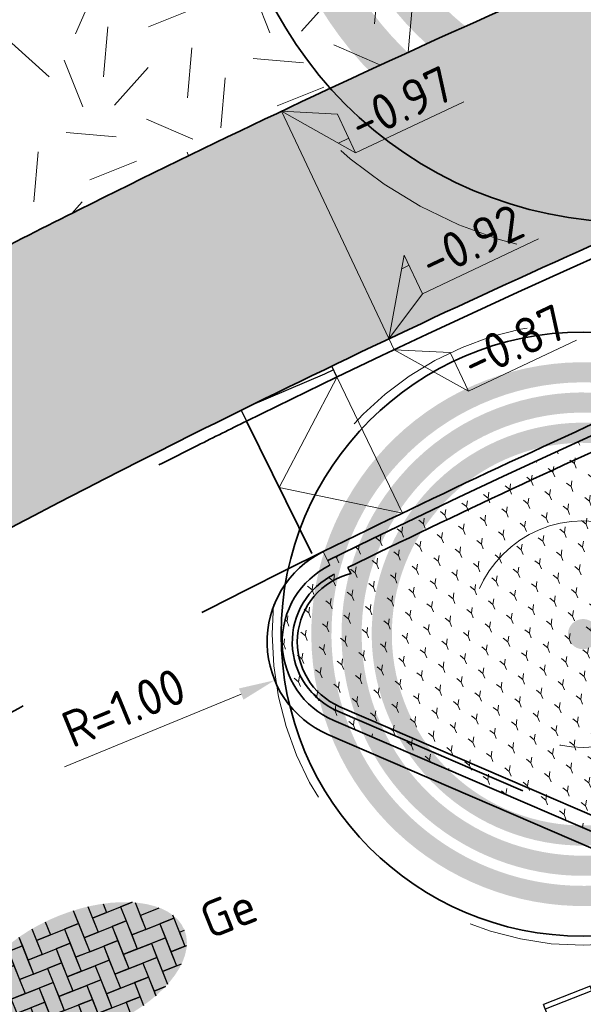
# Model space of a CAD drawing. Header units: metres. Extents: x 126075 to 126745, y 502461 to 502767.
# Tile 21 of 94: x 126562.99 to 126568.59, y 502513.41 to 502523.19. Entities that reach past the tile are written whole.
import ezdxf
from ezdxf.enums import TextEntityAlignment as Align

# ---------------------------------------------------------------- set-up
doc = ezdxf.new("R2010")
doc.units = ezdxf.units.M
doc.header["$PDSIZE"] = 1
for name, pattern in [('NLCS-HIDDEN', [4, 2, -2]), ('VH-OPSLUITBAND-SO', [10, 4, -2, 2, -2]), ('VH-OPSLUITBAND_VARIANT01-SO', [14, 8, -2, 2, -2]), ('VH-RIJWIELPADBAND-SO', [20, 8, -2, 2, -2, 0, -2, 2, -2]), ('ZZ-HIDDEN-SO', [4, 2, -2])]:
    doc.linetypes.add(name, pattern=pattern)
doc.layers.get('0').update_dxf_attribs({"linetype": 'CONTINUOUS'})
doc.layers.get('DEFPOINTS').update_dxf_attribs({"linetype": 'CONTINUOUS'})
doc.layers.add('N-GV-GR-BOOM-BESCHERMDEWORTELRUIMTE-GN', color=7, linetype='NLCS-HIDDEN', lineweight=0, plot=False)
doc.layers.add('N-GV-GR-BOOM_SOORT-V', color=7, linetype='CONTINUOUS', lineweight=18, true_color=0x025a01)
for name, color, linetype, lineweight in [('N-WE-GR-BEPLANTING-A-200', 92, 'CONTINUOUS', 18), ('N-WE-GR-BOOM-S', 90, 'CONTINUOUS', 25), ('N-WE-GR-GRAS-A-200', 62, 'CONTINUOUS', 18), ('N-WE-VH-CONSTRUCTIELIJN-G', 7, 'CONTINUOUS', 18), ('N-WE-VH-GESLOTENVERHARDING_ASFALT_ROOD-G', 10, 'CONTINUOUS', 35), ('N-WE-VH-GESLOTENVERHARDING_ASFALT_ROOD-V', 13, 'CONTINUOUS', 18), ('N-WE-VH-KANTOPSLUITING_BETONRUG-G', 7, 'ZZ-HIDDEN-SO', 35), ('N-WE-VH-KANTOPSLUITING_ELEMENT_INRIT_130 150-S', 40, 'CONTINUOUS', 25), ('N-WE-VH-KANTOPSLUITING_OPSLUITBAND_100X200-G', 150, 'VH-OPSLUITBAND-SO', 35), ('N-WE-VH-KANTOPSLUITING_OPSLUITBAND_120X250-G', 150, 'VH-OPSLUITBAND-SO', 35), ('N-WE-VH-KANTOPSLUITING_OPSLUITBAND_150X250-G', 150, 'VH-OPSLUITBAND_VARIANT01-SO', 35), ('N-WE-VH-KANTOPSLUITING_RIJWIELPADBAND_40 120_250-G', 10, 'VH-RIJWIELPADBAND-SO', 35), ('N-WE-VH-KANTOPSLUITING_RIJWIELPADBAND_40 120_250_EINDVERLOOPBAND-S', 10, 'CONTINUOUS', 25), ('N-WE-VH-KANTOPSLUITING_VOORKANTBAND-G', 50, 'CONTINUOUS', 35), ('N-WE-VH-KANTOPSLUITING_WORTELSCHERM-G', 90, 'BV-BEVER-SO', 35), ('N-WE-VH-KANTVERHARDING_TEGEL-G', 60, 'CONTINUOUS', 18), ('N-WE-VH-MATERIAALGRENS-G', 7, 'ZZ-HIDDEN-SO', 35), ('N-WE-VH-OPENVERHARDING_TEGEL_150X300_DIK-S-200', 252, 'CONTINUOUS', 25), ('N-XX-GR-BOOM-T25', 7, 'CONTINUOUS', 25), ('X-XX-AL-AANPIJLING-G', 7, 'CONTINUOUS', 18), ('X-XX-AL-HOOGTELABEL-S-200', 7, 'CONTINUOUS', 18), ('X-XX-AL-M', 7, 'CONTINUOUS', 18)]:
    doc.layers.add(name, color=color, linetype=linetype, lineweight=lineweight)
doc.styles.add('NLCS-ISO', font='NLCS-ISO.ttf')
doc.styles.add('NLCS-ISO-M200-T18', font='NLCS-ISO.ttf', dxfattribs={"height": 0.36})
doc.styles.add('NLCS-ISO-M200-T25', font='NLCS-ISO.ttf', dxfattribs={"height": 0.5})
doc.linetypes.add('BV-BEVER-SO', pattern='A,0.5,[17,NLCS.SHX,S=1,R=0,X=0,Y=0],-1,[17,NLCS.SHX,S=1,R=0,X=0,Y=0],-1,0.5', length=3)
doc.dimstyles.new('NLCS-M200-T18-PIJL_L2_H1', dxfattribs={"dimscale": 0.2, "dimtxt": 2.5, "dimasz": 1.8, "dimexe": 2, "dimexo": 2, "dimgap": 0.7, "dimtad": 1, "dimzin": 0, "dimdsep": 46, "dimtxsty": 'NLCS-ISO-M200-T18', "dimcen": 0, "dimdle": 2, "dimclrd": 256, "dimclre": 256, "dimclrt": 10, "dimadec": 1, "dimazin": 0, "dimtfac": 1, "dimtdec": 3, "dimtofl": 0, "dimtmove": 0, "dimatfit": 3, "dimfxl": 2, "dimfxlon": 1, "dimtfillclr": 256, "dimtolj": 1, "dimtzin": 0, "dimlwd": -1, "dimlwe": -1, "dimarcsym": 0})
pattern_1 = [(0, (0, 0), (0, 6.985), [5.08, -1.905]), (90, (0, 0), (-6.985, 4.277078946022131e-16), [5.08, -1.905])]

# ---------------------------------------------------------------- blocks, each defined once
blk = doc.blocks.new('SVH-INRITELEMENT_130 150_180X750X500_MIDDEN')
for p, q in [((0, 0), (0, 0.75)), ((0.5, 0.75), (0, 0.75)), ((0.5, 0.7000000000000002), (0, 0.7000000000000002)), ((0.5, 0), (0.5, 0.75)), ((0.5, 0), (0, 0))]:
    blk.add_line(p, q)
blk = doc.blocks.new('SVH-TEGEL_150X300_DIK_ELLEBOOG-SO')
h = blk.add_hatch(color=254)
h.dxf.hatch_style = 1
edge = h.paths.add_edge_path()
edge.add_ellipse((0, 1.332267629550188e-15), major_axis=(-5.525, 0), ratio=0.5384615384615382, start_angle=0, end_angle=359.9999999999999)
for p, q in [((-0.7500000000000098, 2.947462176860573), (-0.7500000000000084, 2.250000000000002)), ((-0.7500000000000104, 2.947462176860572), (-0.7500000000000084, 2.250000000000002)), ((0.7499999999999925, 2.947462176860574), (0.7499999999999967, 1.500000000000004)), ((0.7499999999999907, 2.947462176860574), (0.7499999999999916, 2.250000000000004)), ((-2.25000000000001, 2.717130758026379), (-2.250000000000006, 1.499999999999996)), ((-2.250000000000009, 2.717130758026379), (-2.250000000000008, 2.249999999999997)), ((-1.50000000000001, 2.863260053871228), (-1.500000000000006, 1.499999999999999)), ((-1.50000000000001, 2.863260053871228), (-1.500000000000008, 2.249999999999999)), ((1.499999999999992, 2.863260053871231), (1.499999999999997, 1.500000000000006)), ((1.499999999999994, 2.863260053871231), (1.499999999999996, 2.250000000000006)), ((2.249999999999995, 2.717130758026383), (2.249999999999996, 2.250000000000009)), ((2.249999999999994, 2.717130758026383), (2.249999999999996, 2.250000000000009)), ((-3.61457685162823, 2.249999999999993), (-3.000000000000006, 2.249999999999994)), ((-3.614576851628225, 2.249999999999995), (-2.250000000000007, 2.249999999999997)), ((-2.250000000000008, 2.249999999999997), (-3.000000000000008, 2.249999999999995)), ((-3.000000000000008, 2.249999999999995), (-3.000000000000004, 0.7499999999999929)), ((-3.000000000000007, 2.249999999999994), (-3.000000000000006, 1.499999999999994)), ((-2.250000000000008, 2.249999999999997), (-2.250000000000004, 0.7499999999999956)), ((-1.500000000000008, 2.249999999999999), (-1.500000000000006, 1.499999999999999)), ((-1.500000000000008, 2.249999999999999), (-5.773159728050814e-15, 2.250000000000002)), ((-0.7500000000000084, 2.250000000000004), (-1.500000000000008, 2.250000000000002)), ((-0.7500000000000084, 2.250000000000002), (0.7499999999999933, 2.250000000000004)), ((0.7499999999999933, 2.250000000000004), (-6.661338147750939e-15, 2.250000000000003)), ((-6.661338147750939e-15, 2.250000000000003), (-2.220446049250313e-15, 0.7500000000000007)), ((-7.105427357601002e-15, 2.250000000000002), (-6.217248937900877e-15, 1.500000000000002)), ((0.7499999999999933, 2.250000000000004), (0.7499999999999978, 0.7500000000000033)), ((1.499999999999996, 2.250000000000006), (1.499999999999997, 1.500000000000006)), ((1.499999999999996, 2.250000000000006), (2.999999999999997, 2.250000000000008)), ((2.249999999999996, 2.25000000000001), (1.499999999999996, 2.250000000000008)), ((2.249999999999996, 2.250000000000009), (3.614576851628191, 2.250000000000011)), ((2.999999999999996, 2.250000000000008), (2.999999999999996, 1.500000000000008)), ((3.614576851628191, 2.250000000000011), (2.999999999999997, 2.250000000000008)), ((2.999999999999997, 2.250000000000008), (3.000000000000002, 0.7500000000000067)), ((3.749999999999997, 2.184795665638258), (3.750000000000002, 0.7500000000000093)), ((-4.771312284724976, 1.499999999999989), (-3.750000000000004, 1.499999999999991)), ((-4.500000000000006, 1.499999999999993), (-4.771312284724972, 1.499999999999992)), ((-4.500000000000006, 1.72607161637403), (-4.500000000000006, 1.499999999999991)), ((-4.500000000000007, 1.72607161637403), (-4.500000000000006, 1.499999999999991)), ((-4.500000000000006, 1.499999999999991), (-3.000000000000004, 1.499999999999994)), ((-3.000000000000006, 1.499999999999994), (-3.750000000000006, 1.499999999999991)), ((-3.750000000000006, 1.499999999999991), (-3.750000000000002, -1.043609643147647e-14)), ((-3.750000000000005, 1.499999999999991), (-3.750000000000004, 0.7499999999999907)), ((-3.000000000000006, 1.499999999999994), (-3.000000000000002, -7.771561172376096e-15)), ((-2.250000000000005, 1.499999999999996), (-2.250000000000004, 0.7499999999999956)), ((-2.250000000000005, 1.499999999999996), (-0.7500000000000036, 1.499999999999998)), ((-1.500000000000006, 1.500000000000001), (-2.250000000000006, 1.499999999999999)), ((-1.500000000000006, 1.499999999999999), (-4.440892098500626e-15, 1.500000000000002)), ((-4.440892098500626e-15, 1.500000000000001), (-0.7500000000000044, 1.499999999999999)), ((-0.7500000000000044, 1.499999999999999), (-0.75, -2.664535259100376e-15)), ((-0.7500000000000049, 1.499999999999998), (-0.750000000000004, 0.7499999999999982)), ((-4.440892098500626e-15, 1.500000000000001), (0, 0)), ((0.7499999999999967, 1.500000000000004), (0.7499999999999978, 0.7500000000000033)), ((0.7499999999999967, 1.500000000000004), (2.249999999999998, 1.500000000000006)), ((1.499999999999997, 1.500000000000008), (0.7499999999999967, 1.500000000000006)), ((1.499999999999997, 1.500000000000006), (2.999999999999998, 1.500000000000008)), ((2.249999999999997, 1.500000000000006), (2.249999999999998, 0.7500000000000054)), ((2.999999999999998, 1.500000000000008), (2.249999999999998, 1.500000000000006)), ((2.249999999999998, 1.500000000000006), (2.250000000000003, 3.996802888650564e-15)), ((2.999999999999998, 1.500000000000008), (3.000000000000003, 6.661338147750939e-15)), ((3.75, 1.500000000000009), (3.750000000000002, 0.7500000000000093)), ((3.75, 1.500000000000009), (4.771312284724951, 1.500000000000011)), ((-5.346547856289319, 0.749999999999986), (-4.500000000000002, 0.7499999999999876)), ((-5.250000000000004, 0.7499999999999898), (-5.346547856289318, 0.7499999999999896)), ((-5.250000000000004, 0.9268931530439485), (-5.250000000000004, 0.749999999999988)), ((-5.250000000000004, 0.9268931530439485), (-5.250000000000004, 0.749999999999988)), ((-5.250000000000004, 0.749999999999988), (-3.750000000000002, 0.7499999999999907)), ((-3.750000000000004, 0.7499999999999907), (-4.500000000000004, 0.749999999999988)), ((-4.500000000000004, 0.749999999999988), (-4.5, -0.7500000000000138)), ((-4.500000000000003, 0.7499999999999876), (-4.500000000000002, -1.243449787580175e-14)), ((-3.750000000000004, 0.7499999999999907), (-3.75, -0.7500000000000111)), ((-2.250000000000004, 0.7499999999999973), (-3.000000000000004, 0.7499999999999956)), ((-3.000000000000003, 0.7499999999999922), (-3.000000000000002, -7.771561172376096e-15)), ((-3.000000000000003, 0.7499999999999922), (-1.500000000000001, 0.7499999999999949)), ((-2.250000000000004, 0.7499999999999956), (-0.7500000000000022, 0.7499999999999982)), ((-0.7500000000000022, 0.749999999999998), (-1.500000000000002, 0.7499999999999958)), ((-1.500000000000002, 0.7499999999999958), (-1.499999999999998, -0.750000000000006)), ((-1.500000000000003, 0.7499999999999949), (-1.500000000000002, -5.10702591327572e-15)), ((-0.7500000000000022, 0.749999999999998), (-0.7499999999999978, -0.7500000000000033)), ((-1.056726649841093e-15, 0.7500000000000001), (1.5, 0.7500000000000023)), ((-1.056726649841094e-15, 0.7500000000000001), (-2.407441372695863e-31, -3.392009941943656e-46)), ((0.7499999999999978, 0.7500000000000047), (-2.220446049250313e-15, 0.7500000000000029)), ((0.7499999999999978, 0.7500000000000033), (2.25, 0.7500000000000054)), ((1.499999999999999, 0.7500000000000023), (1.5, 2.111433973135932e-15)), ((2.25, 0.750000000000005), (1.5, 0.7500000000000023)), ((1.5, 0.7500000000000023), (1.500000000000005, -0.7499999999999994)), ((2.25, 0.750000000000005), (2.250000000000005, -0.7499999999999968)), ((3.000000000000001, 0.7500000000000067), (3.000000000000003, 6.661338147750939e-15)), ((3.000000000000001, 0.7500000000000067), (4.500000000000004, 0.7500000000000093)), ((3.750000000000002, 0.7500000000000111), (3.000000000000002, 0.7500000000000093)), ((3.750000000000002, 0.7500000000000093), (5.250000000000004, 0.750000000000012)), ((4.500000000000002, 0.7500000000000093), (4.500000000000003, 9.325873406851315e-15)), ((5.250000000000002, 0.750000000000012), (4.500000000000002, 0.7500000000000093)), ((4.500000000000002, 0.7500000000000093), (4.500000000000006, -0.7499999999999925)), ((5.250000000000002, 0.9268931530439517), (5.250000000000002, 0.750000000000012)), ((5.250000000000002, 0.750000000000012), (5.250000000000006, -0.7499999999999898)), ((0, 1.332267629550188e-15), (-0.75, -4.440892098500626e-16)), ((0, 0), (1.500000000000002, 2.113453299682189e-15)), ((1.500000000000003, 1.665334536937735e-15), (0.7500000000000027, -9.992007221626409e-16)), ((1.500000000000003, 1.665334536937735e-15), (1.500000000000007, -1.5)), ((2.250000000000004, 3.219646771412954e-15), (2.250000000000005, -0.7499999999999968)), ((2.250000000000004, 3.219646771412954e-15), (3.750000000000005, 5.88418203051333e-15)), ((3.000000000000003, 8.43769498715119e-15), (2.250000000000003, 6.661338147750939e-15)), ((3.000000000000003, 6.661338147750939e-15), (4.500000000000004, 9.325873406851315e-15)), ((3.750000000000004, 5.88418203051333e-15), (3.750000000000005, -0.7499999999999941)), ((4.500000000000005, 8.548717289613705e-15), (3.750000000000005, 5.88418203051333e-15)), ((3.750000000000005, 5.88418203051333e-15), (3.75000000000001, -1.499999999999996)), ((4.500000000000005, 8.548717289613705e-15), (4.50000000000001, -1.499999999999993)), ((5.250000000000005, 1.021405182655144e-14), (5.250000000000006, -0.7499999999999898)), ((5.250000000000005, 1.021405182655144e-14), (5.525, 1.07025499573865e-14)), ((-5.525, -1.425526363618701e-14), (-5.25, -1.376676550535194e-14)), ((-5.525, -1.425526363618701e-14), (-4.5, -1.243449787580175e-14)), ((-4.500000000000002, -1.243449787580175e-14), (-5.250000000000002, -1.509903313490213e-14)), ((-5.250000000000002, -1.509903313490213e-14), (-5.249999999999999, -0.9268931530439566)), ((-5.250000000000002, -1.376676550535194e-14), (-5.250000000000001, -0.7500000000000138)), ((-4.500000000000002, -1.243449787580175e-14), (-4.499999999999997, -1.500000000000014)), ((-3.000000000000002, -5.995204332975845e-15), (-3.750000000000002, -7.771561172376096e-15)), ((-3.750000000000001, -1.110223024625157e-14), (-3.75, -0.7500000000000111)), ((-3.750000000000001, -1.110223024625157e-14), (-2.249999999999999, -8.43769498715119e-15)), ((-3.000000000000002, -7.771561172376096e-15), (-1.5, -5.10702591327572e-15)), ((-1.5, -5.329070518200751e-15), (-2.25, -7.549516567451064e-15)), ((-2.25, -7.549516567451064e-15), (-2.249999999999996, -1.500000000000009)), ((-2.25, -8.43769498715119e-15), (-2.25, -0.7500000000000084)), ((-1.5, -5.329070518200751e-15), (-1.499999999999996, -1.500000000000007)), ((-0.7499999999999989, -3.219646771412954e-15), (-0.7499999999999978, -0.7500000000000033)), ((-0.7499999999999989, -3.219646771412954e-15), (0.7500000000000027, -9.992007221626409e-16)), ((0.7500000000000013, -9.992007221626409e-16), (0.7500000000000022, -0.7500000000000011)), ((0.7500000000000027, -9.992007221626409e-16), (0.7500000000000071, -1.500000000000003)), ((-5.250000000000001, -0.7500000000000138), (-5.346547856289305, -0.7500000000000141)), ((-5.346547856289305, -0.750000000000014), (-5.249999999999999, -0.7500000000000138)), ((-5.250000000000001, -0.7500000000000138), (-5.250000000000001, -0.9268931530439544)), ((-3.75, -0.7500000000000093), (-4.5, -0.7500000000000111)), ((-4.499999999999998, -0.7500000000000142), (-4.499999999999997, -1.500000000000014)), ((-4.499999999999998, -0.7500000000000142), (-2.999999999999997, -0.7500000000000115)), ((-3.75, -0.7500000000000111), (-2.249999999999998, -0.7500000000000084)), ((-2.249999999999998, -0.7500000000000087), (-2.999999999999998, -0.7500000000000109)), ((-2.999999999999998, -0.7500000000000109), (-2.999999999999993, -2.250000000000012)), ((-2.999999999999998, -0.7500000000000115), (-2.999999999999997, -1.500000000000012)), ((-2.249999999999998, -0.7500000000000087), (-2.249999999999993, -2.25000000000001)), ((-0.7499999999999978, -0.750000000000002), (-1.499999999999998, -0.7500000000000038)), ((-1.499999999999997, -0.7500000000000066), (-1.499999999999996, -1.500000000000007)), ((-1.499999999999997, -0.7500000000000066), (4.884981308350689e-15, -0.7500000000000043)), ((-0.7499999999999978, -0.7500000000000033), (0.750000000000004, -0.7500000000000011)), ((3.552713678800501e-15, -0.7500000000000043), (4.440892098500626e-15, -1.500000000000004)), ((0.7500000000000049, -0.7500000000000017), (4.884981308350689e-15, -0.7500000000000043)), ((4.884981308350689e-15, -0.7500000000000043), (9.325873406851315e-15, -2.250000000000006)), ((0.7500000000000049, -0.7500000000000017), (0.7500000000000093, -2.250000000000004)), ((1.500000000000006, -0.7500000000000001), (1.500000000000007, -1.5)), ((1.500000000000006, -0.7500000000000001), (3.000000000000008, -0.7499999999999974)), ((2.250000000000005, -0.749999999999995), (1.500000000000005, -0.7499999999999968)), ((2.250000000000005, -0.7499999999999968), (3.750000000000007, -0.7499999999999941)), ((3.000000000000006, -0.7499999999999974), (3.000000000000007, -1.499999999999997)), ((3.750000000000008, -0.7499999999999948), (3.000000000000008, -0.7499999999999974)), ((3.000000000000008, -0.7499999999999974), (3.000000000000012, -2.249999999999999)), ((3.750000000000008, -0.7499999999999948), (3.750000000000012, -2.184795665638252)), ((4.500000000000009, -0.7499999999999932), (4.50000000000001, -1.499999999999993)), ((4.500000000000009, -0.7499999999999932), (5.346547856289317, -0.7499999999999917)), ((5.250000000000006, -0.749999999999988), (4.500000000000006, -0.7499999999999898)), ((5.250000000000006, -0.7499999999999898), (5.346547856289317, -0.7499999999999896)), ((-4.499999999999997, -1.500000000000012), (-4.771312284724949, -1.500000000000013)), ((-4.771312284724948, -1.500000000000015), (-3.749999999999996, -1.500000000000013)), ((-4.499999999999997, -1.500000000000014), (-2.999999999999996, -1.500000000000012)), ((-2.999999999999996, -1.500000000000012), (-3.749999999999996, -1.500000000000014)), ((-3.749999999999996, -1.500000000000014), (-3.749999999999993, -2.18479566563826)), ((-3.749999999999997, -1.500000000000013), (-3.749999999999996, -2.184795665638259)), ((-2.999999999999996, -1.500000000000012), (-2.999999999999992, -2.498230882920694)), ((-1.499999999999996, -1.500000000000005), (-2.249999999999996, -1.500000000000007)), ((-2.249999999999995, -1.50000000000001), (-2.249999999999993, -2.25000000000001)), ((-2.249999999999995, -1.50000000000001), (-0.7499999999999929, -1.500000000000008)), ((-1.499999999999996, -1.500000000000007), (6.217248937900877e-15, -1.500000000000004)), ((-0.7499999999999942, -1.500000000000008), (-0.7499999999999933, -2.250000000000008)), ((7.105427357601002e-15, -1.500000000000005), (-0.7499999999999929, -1.500000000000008)), ((-0.7499999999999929, -1.500000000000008), (-0.7499999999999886, -2.947462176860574)), ((7.105427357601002e-15, -1.500000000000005), (1.147230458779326e-14, -2.975)), ((1.500000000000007, -1.499999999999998), (0.7500000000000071, -1.5)), ((0.750000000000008, -1.500000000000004), (0.7500000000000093, -2.250000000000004)), ((0.750000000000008, -1.500000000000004), (2.25000000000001, -1.500000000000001)), ((1.500000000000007, -1.5), (3.000000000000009, -1.499999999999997)), ((2.250000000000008, -1.500000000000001), (2.250000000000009, -2.250000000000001)), ((3.000000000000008, -1.499999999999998), (2.250000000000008, -1.500000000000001)), ((2.250000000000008, -1.500000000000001), (2.250000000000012, -2.717130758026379)), ((3.000000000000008, -1.499999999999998), (3.000000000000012, -2.498230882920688)), ((3.750000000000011, -1.499999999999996), (3.750000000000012, -2.184795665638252)), ((3.750000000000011, -1.499999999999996), (4.771312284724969, -1.499999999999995)), ((4.50000000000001, -1.499999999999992), (3.75000000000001, -1.499999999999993)), ((4.50000000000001, -1.499999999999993), (4.771312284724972, -1.499999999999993)), ((-2.249999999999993, -2.250000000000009), (-2.999999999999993, -2.250000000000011)), ((-2.999999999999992, -2.250000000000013), (-2.999999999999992, -2.498230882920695)), ((-2.999999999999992, -2.250000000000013), (-1.499999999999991, -2.250000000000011)), ((-2.249999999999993, -2.25000000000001), (-0.7499999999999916, -2.250000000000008)), ((-1.499999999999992, -2.250000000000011), (-1.499999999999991, -2.863260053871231)), ((0.7500000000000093, -2.250000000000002), (9.325873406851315e-15, -2.250000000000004)), ((1.021405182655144e-14, -2.250000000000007), (1.150191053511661e-14, -2.975)), ((1.021405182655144e-14, -2.250000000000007), (1.500000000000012, -2.250000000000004)), ((0.7500000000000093, -2.250000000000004), (2.250000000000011, -2.250000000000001)), ((1.500000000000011, -2.250000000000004), (1.500000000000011, -2.863260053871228)), ((2.250000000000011, -2.250000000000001), (1.500000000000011, -2.250000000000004)), ((1.500000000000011, -2.250000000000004), (1.500000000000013, -2.863260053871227)), ((2.250000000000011, -2.250000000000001), (2.250000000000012, -2.717130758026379)), ((3.000000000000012, -2.25), (3.000000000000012, -2.498230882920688)), ((3.000000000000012, -2.25), (3.614576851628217, -2.249999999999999)), ((3.614576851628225, -2.249999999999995), (3.000000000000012, -2.249999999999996))]:
    blk.add_line(p, q)
at = {"style": 'NLCS-ISO'}
blk.add_attdef('FORMAAT', text='', height=1.8, dxfattribs=at).set_placement((-6.525, 4.607733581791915e-16), align=Align.MIDDLE_RIGHT)
blk.add_attdef('KLEUR', text='', height=1.8, dxfattribs=at).set_placement((6.525, -7.026411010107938e-16), align=Align.MIDDLE_LEFT)
at = {"style": 'NLCS-ISO', "flags": 1}
blk.add_attdef('FUNCTIE', text='', height=1.8, dxfattribs=at).set_placement((-7.110529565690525e-16, -3.975), align=Align.TOP_CENTER)
blk = doc.blocks.new('N-SGR-BOOM_BOL_2E')
h = blk.add_hatch(color=256)
h.dxf.hatch_style = 1
edge = h.paths.add_edge_path()
edge.add_arc((0, 0), 0.25, 0, 360)
at = {"layer": 'N-GV-GR-BOOM_SOORT-V', "transparency": 33554559}
h = blk.add_hatch(color=256, dxfattribs=at)
h.dxf.hatch_style = 1
h.paths.add_polyline_path([(-3.6, 4.440892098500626e-16, 1), (3.6, 0, 1)])
h.paths.add_polyline_path([(3.2, 0, -1), (-3.2, 4.440892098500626e-16, -1)], flags=16)
h = blk.add_hatch(color=256, dxfattribs=at)
h.dxf.hatch_style = 1
edge = h.paths.add_edge_path()
edge.add_arc((2.220446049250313e-16, -4.440892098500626e-16), 3.009631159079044, 0, 360)
edge = h.paths.add_edge_path(flags=16)
edge.add_arc((4.440892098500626e-16, -6.661338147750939e-16), 2.626330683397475, 0, 360)
at = {"lineweight": 35}
blk.add_circle((0, 0), 4, dxfattribs=at)
at = {"layer": 'N-GV-GR-BOOM-BESCHERMDEWORTELRUIMTE-GN'}
for radius in [4.370193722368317, 1.75]:
    blk.add_circle((-4.020463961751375e-10, 4.218057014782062e-10), radius, dxfattribs=at)
at = {"layer": 'N-XX-GR-BOOM-T25', "style": 'NLCS-ISO-M200-T25'}
blk.add_attdef('SOORT', text='', height=0.5, dxfattribs=at).set_placement((-4.020463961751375e-10, -0.8730997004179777), align=Align.MIDDLE_CENTER)
blk = doc.blocks.new('*D299')
at = {"layer": 'DEFPOINTS', "color": 0, "transparency": 16777216}
for p in [(126566.4465396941, 502517.0133953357), (126565.5217320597, 502516.6329602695)]:
    blk.add_point(p, dxfattribs=at)
at = {"layer": 'X-XX-AL-M', "transparency": 16777216}
blk.add_line((126563.4316668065, 502515.7731770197), (126565.1888013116, 502516.4960036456), dxfattribs=at)
blk.add_solid([(126565.1659752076, 502516.5514921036), (126565.2116274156, 502516.4405151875), (126565.5217320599, 502516.6329602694)], dxfattribs=at)
at = {"layer": 'X-XX-AL-M', "color": 10, "transparency": 16777216, "insert": (126564.0220294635, 502516.3620504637), "char_height": 0.36, "attachment_point": 5, "rotation": 22.36063426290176, "style": 'NLCS-ISO-M200-T18'}
blk.add_mtext('\\A1;R=1.00', dxfattribs=at)
blk = doc.blocks.new('SVH-RIJWIELPAD EINDVERLOOPBAND_40 120X250_MAAIVELD_RECHTS_L1000_HD-MM')
blk.add_line((0, 40), (100, 40))
blk.add_lwpolyline([(0, 0), (1000, 0), (1000, 120), (0, 120)], close=True)
at = {"flags": 128}
blk.add_lwpolyline([(100, 40), (900, 0)], dxfattribs=at)
blk = doc.blocks.new('SZZ-HOOGTELABEL_04-SO')
h = blk.add_hatch()
h.set_pattern_fill('ANGLE', color=256)
h.set_pattern_definition(pattern_1)
h.paths.add_polyline_path([(2.460741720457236, -1.312415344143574), (0, -4.547473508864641e-13), (2.460741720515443, -3.435148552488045)])
for p, q in [((0, -4.547473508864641e-13), (2.460741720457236, -1.312415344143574)), ((2.460741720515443, -3.435148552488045), (0, -4.547473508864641e-13)), ((2.460741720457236, -1.312415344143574), (2.460741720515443, -3.435148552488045)), ((8.399460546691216, -3.435325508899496), (2.460741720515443, -3.435148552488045))]:
    blk.add_line(p, q)
at = {"style": 'NLCS-ISO'}
blk.add_attdef('...', text='', height=1.8, dxfattribs=at).set_placement((5.549947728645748, -2.195441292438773), align=Align.MIDDLE)
blk = doc.blocks.new('SZZ-HOOGTELABEL_02-SO')
h = blk.add_hatch()
h.set_pattern_fill('ANGLE', color=256)
h.set_pattern_definition(pattern_1)
h.paths.add_polyline_path([(2.460741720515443, 3.435148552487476), (-6.661338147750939e-16, -4.440892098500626e-16), (2.460741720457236, 1.312415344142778)])
for p, q in [((2.460741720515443, 3.435148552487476), (0, 0)), ((2.460741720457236, 1.312415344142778), (2.460741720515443, 3.435148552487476)), ((0, 0), (2.460741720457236, 1.312415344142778)), ((8.837532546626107, 1.312415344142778), (2.460741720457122, 1.312415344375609))]:
    blk.add_line(p, q)
at = {"style": 'NLCS-ISO'}
blk.add_attdef('...', text='', height=1.8, dxfattribs=at).set_placement((5.772751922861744, 2.615252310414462), align=Align.MIDDLE)
blk = doc.blocks.new('N-SGR-BOOM_BOL_3E')
h = blk.add_hatch(color=256)
h.dxf.hatch_style = 1
edge = h.paths.add_edge_path()
edge.add_arc((-6.938893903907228e-18, 0), 0.15, 0, 360)
at = {"layer": 'N-GV-GR-BOOM_SOORT-V', "transparency": 33554495}
h = blk.add_hatch(color=256, dxfattribs=at)
h.dxf.hatch_style = 1
h.paths.add_polyline_path([(-2.7, 0, 1), (2.7, 0, 1)])
h.paths.add_polyline_path([(2.5, 0, -1), (-2.5, 0, -1)], flags=16)
h.paths.add_polyline_path([(1.124999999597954, 4.218057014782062e-10, -1), (-1.125000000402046, 4.218057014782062e-10, -1)], flags=0)
h.paths.add_polyline_path([(-1.125000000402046, -1.899999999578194), (1.124999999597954, -1.899999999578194), (1.124999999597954, -1.149999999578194), (-1.125000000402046, -1.149999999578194)], flags=8)
h = blk.add_hatch(color=256, dxfattribs=at)
h.dxf.hatch_style = 1
edge = h.paths.add_edge_path(flags=16)
edge.add_arc((2.220446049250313e-16, -4.440892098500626e-16), 2.2, 0, 360)
edge = h.paths.add_edge_path()
edge.add_arc((-2.220446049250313e-16, 0), 2.4, 0, 360)
h = blk.add_hatch(color=256, dxfattribs=at)
h.dxf.hatch_style = 1
edge = h.paths.add_edge_path()
edge.add_arc((0, 2.220446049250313e-16), 2.1, 0, 360)
edge = h.paths.add_edge_path(flags=16)
edge.add_arc((2.220446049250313e-16, -4.440892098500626e-16), 1.9, 0, 360)
at = {"lineweight": 35}
blk.add_circle((0, 0), 3, dxfattribs=at)
at = {"layer": 'N-GV-GR-BOOM-BESCHERMDEWORTELRUIMTE-GN'}
for centre, radius in [((-4.020463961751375e-10, 4.218048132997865e-10), 3.090193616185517), ((-4.020463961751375e-10, 4.218057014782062e-10), 1.125)]:
    blk.add_circle(centre, radius, dxfattribs=at)
at = {"layer": 'N-XX-GR-BOOM-T25', "style": 'NLCS-ISO-M200-T25'}
blk.add_attdef('SOORT', text='', height=0.5, dxfattribs=at).set_placement((-4.020463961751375e-10, -1.524999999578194), align=Align.MIDDLE_CENTER)

msp = doc.modelspace()

# ---------------------------------------------------------------- hatches: boundary and pattern name
at = {"layer": 'N-WE-GR-BEPLANTING-A-200', "transparency": 33554559}
h = msp.add_hatch(dxfattribs=at)
h.set_pattern_fill('AGR-BEPLANTING_SOORT_01-SO', color=256, scale=0.2, pattern_type=2)
h.set_pattern_definition([(81.70981053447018, (126552.6759408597, 502551.6626076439), (-0.1812608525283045, 0.1431007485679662), [0.05773520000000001, -0.1732052]), (141.7098105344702, (126552.6759408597, 502551.6626076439), (-0.2145593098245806, -0.08542612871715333), [0.05773520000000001, -0.1732052]), (291.7098105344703, (126552.6759408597, 502551.6626076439), (0.1812607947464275, -0.1431008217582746), [0.05, -0.35])])
edge = h.paths.add_edge_path()
edge.add_line((126570.0502346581, 502518.4777373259), (126569.6046130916, 502519.4829216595))
edge.add_arc((126609.4033405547, 502429.7093102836), 98.20000003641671, 113.9088222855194, 116.1988720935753)
edge.add_line((126566.0492003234, 502517.8209356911), (126566.0712747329, 502517.776072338))
edge.add_arc((126566.446539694, 502517.0133953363), 0.8499999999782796, 116.1988720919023, 246.696393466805)
edge.add_line((126566.1102768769, 502516.232737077), (126570.5144431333, 502514.3356747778))
edge.add_line((126570.5144431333, 502514.3356747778), (126570.7357624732, 502513.7794219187))
edge.add_line((126570.7357624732, 502513.7794219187), (126571.4328575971, 502514.0568342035))
edge.add_arc((126571.3034444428, 502514.3820298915), 0.350000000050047, 291.7003152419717, 381.7003152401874)
edge.add_line((126571.6286401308, 502514.5114430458), (126570.0502346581, 502518.4777373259))
at = {"layer": 'N-WE-GR-GRAS-A-200', "transparency": 33554559}
h = msp.add_hatch(dxfattribs=at)
h.set_pattern_fill('AGR-GRAS_02-SO', color=256, scale=0.2, pattern_type=2)
h.set_pattern_definition([(21.58014110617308, (126551.914, 502551.3593220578), (1.124203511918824, 2.595412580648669), [0.5, -1.5]), (21.58014110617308, (126552.4955317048, 502552.8797893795), (1.124203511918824, 2.595412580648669), [0.5, -1.5]), (111.5801411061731, (126551.8425192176, 502552.0838153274), (-2.595412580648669, 1.124203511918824), [0.5, -1.5]), (111.5801411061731, (126552.3289808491, 502553.0289899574), (-2.595412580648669, 1.124203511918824), [0.5, -1.5]), (66.58014110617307, (126551.7710384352, 502552.8083085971), (-0.7356045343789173, 1.859808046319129), [0.4999999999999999, -2.328427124]), (156.5801411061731, (126552.9368944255, 502551.7639045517), (-1.859808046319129, -0.7356045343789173), [0.4999999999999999, -2.328427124]), (48.14519230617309, (126552.1582706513, 502552.1011656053), (1.859808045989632, 0.735604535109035), [0.5, -3.972135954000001]), (48.14519230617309, (126552.6273820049, 502553.3620916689), (1.859808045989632, 0.735604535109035), [0.5, -3.972135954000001]), (85.01508992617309, (126553.2158656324, 502551.8742452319), (-0.7356045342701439, 1.859808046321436), [0.5, -3.972135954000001]), (85.01508992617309, (126552.0479299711, 502552.3801368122), (-0.7356045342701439, 1.859808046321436), [0.5, -3.972135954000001]), (85.01508992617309, (126552.8827639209, 502552.1726463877), (-0.7356045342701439, 1.859808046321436), [0.5, -3.972135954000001]), (138.1451923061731, (126551.5094175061, 502552.3822164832), (-0.7356045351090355, 1.859808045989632), [0.5, -3.972135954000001]), (175.0150899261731, (126552.1756209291, 502551.7854141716), (-1.859808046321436, -0.7356045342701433), [0.5, -3.972135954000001])])
edge = h.paths.add_edge_path()
edge.add_arc((126618.1457226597, 502489.6890055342), 49.92000001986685, 104.9356530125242, 111.693609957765, ccw=False)
edge.add_arc((126597.5476147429, 502566.9089793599), 30.00000002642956, 284.9356530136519, 288.2482834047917)
edge.add_line((126606.9416753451, 502538.4177240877), (126606.4515213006, 502539.7096824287))
edge.add_arc((126597.5178366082, 502566.9838328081), 28.70000001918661, 277.9321982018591, 288.1362783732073, ccw=False)
edge.add_arc((126604.9008984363, 502513.9957171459), 24.80000001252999, 97.93219820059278, 111.6115467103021)
edge.add_line((126595.7667627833, 502537.0523336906), (126561.5102453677, 502523.4812324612))
edge.add_line((126561.5102453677, 502523.4812324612), (126561.7349992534, 502522.9247251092))
edge.add_line((126561.7349992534, 502522.9247251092), (126562.5774345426, 502520.7982280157))
edge.add_line((126562.5774345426, 502520.7982280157), (126563.5834882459, 502521.3084234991))
edge.add_arc((126609.4033405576, 502429.7093103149), 102.4200000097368, 111.69360996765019, 116.5752063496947, ccw=False)
edge.add_line((126571.5444910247, 502524.8752911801), (126599.6931375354, 502536.0733617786))
at = {"layer": 'N-WE-VH-GESLOTENVERHARDING_ASFALT_ROOD-V', "transparency": 33554687}
h = msp.add_hatch(color=256, dxfattribs=at)
h.dxf.hatch_style = 1
edge = h.paths.add_edge_path()
edge.add_line((126686.9932172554, 502554.7493315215), (126705.1503951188, 502554.9084755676))
edge.add_line((126705.1503951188, 502554.9084755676), (126705.1289267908, 502557.4883863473))
edge.add_line((126705.1289267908, 502557.4883863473), (126688.0010981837, 502557.3428317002))
edge.add_arc((126690.450111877, 502332.5561647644), 224.8000073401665, 90.6242033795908, 90.88314187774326)
edge.add_arc((126689.2854505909, 502352.9574249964), 204.3849873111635, 90.64483721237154, 92.3698663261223)
edge.add_line((126680.8340950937, 502557.1676050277), (126680.8583171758, 502556.5682336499))
edge.add_line((126680.8583171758, 502556.5682336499), (126680.3587476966, 502556.547486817))
edge.add_line((126680.3587476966, 502556.547486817), (126679.8592256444, 502556.5256259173))
edge.add_line((126679.8592256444, 502556.5256259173), (126679.3597535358, 502556.5026510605))
edge.add_line((126679.3597535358, 502556.5026510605), (126678.8603339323, 502556.4785623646))
edge.add_line((126678.8603339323, 502556.4785623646), (126678.3609692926, 502556.4533599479))
edge.add_line((126678.3609692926, 502556.4533599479), (126677.8616621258, 502556.4270439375))
edge.add_line((126677.8616621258, 502556.4270439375), (126677.3624148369, 502556.3996144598))
edge.add_line((126677.3624148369, 502556.3996144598), (126676.8632299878, 502556.3710716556))
edge.add_line((126676.8632299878, 502556.3710716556), (126676.3641100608, 502556.3414156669))
edge.add_line((126676.3641100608, 502556.3414156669), (126675.8650574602, 502556.3106466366))
edge.add_line((126675.8650574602, 502556.3106466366), (126675.3660747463, 502556.2787647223))
edge.add_line((126675.3660747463, 502556.2787647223), (126674.8671643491, 502556.2457700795))
edge.add_line((126674.8671643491, 502556.2457700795), (126674.3683288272, 502556.2116628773))
edge.add_line((126674.3683288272, 502556.2116628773), (126673.8695705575, 502556.1764432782))
edge.add_line((126673.8695705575, 502556.1764432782), (126673.3708921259, 502556.140111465))
edge.add_line((126673.3708921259, 502556.140111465), (126672.8722959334, 502556.1026676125))
edge.add_line((126672.8722959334, 502556.1026676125), (126672.3737844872, 502556.0641119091))
edge.add_line((126672.3737844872, 502556.0641119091), (126671.8753602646, 502556.0244445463))
edge.add_line((126671.8753602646, 502556.0244445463), (126671.3770257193, 502555.9836657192))
edge.add_line((126671.3770257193, 502555.9836657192), (126670.8787834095, 502555.9417756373))
edge.add_line((126670.8787834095, 502555.9417756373), (126670.380635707, 502555.8987745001))
edge.add_line((126670.380635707, 502555.8987745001), (126669.8825851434, 502555.8546625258))
edge.add_line((126669.8825851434, 502555.8546625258), (126669.3846342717, 502555.8094399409))
edge.add_line((126669.3846342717, 502555.8094399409), (126668.8867854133, 502555.7631069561))
edge.add_line((126668.8867854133, 502555.7631069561), (126668.3890411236, 502555.7156638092))
edge.add_line((126668.3890411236, 502555.7156638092), (126667.8914039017, 502555.6671107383))
edge.add_line((126667.8914039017, 502555.6671107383), (126667.3938762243, 502555.6174479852))
edge.add_line((126667.3938762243, 502555.6174479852), (126666.8964604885, 502555.5666757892))
edge.add_line((126666.8964604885, 502555.5666757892), (126666.3991592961, 502555.5147944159))
edge.add_line((126666.3991592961, 502555.5147944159), (126665.9019749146, 502555.4618041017))
edge.add_line((126665.9019749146, 502555.4618041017), (126665.4049100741, 502555.4077051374))
edge.add_line((126665.4049100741, 502555.4077051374), (126664.9079670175, 502555.3524977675))
edge.add_line((126664.9079670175, 502555.3524977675), (126664.4111483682, 502555.2961822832))
edge.add_line((126664.4111483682, 502555.2961822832), (126663.9144565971, 502555.2387589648))
edge.add_line((126663.9144565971, 502555.2387589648), (126663.4178939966, 502555.1802280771))
edge.add_line((126663.4178939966, 502555.1802280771), (126662.9214632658, 502555.1205899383))
edge.add_line((126662.9214632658, 502555.1205899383), (126662.4251667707, 502555.0598448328))
edge.add_line((126662.4251667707, 502555.0598448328), (126661.9290070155, 502554.9979930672))
edge.add_line((126661.9290070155, 502554.9979930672), (126661.4110348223, 502554.9340574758))
edge.add_arc((126664.1096812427, 502537.4942988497), 17.64731915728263, 98.79624331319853, 104.4663793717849)
edge.add_line((126659.7011716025, 502554.5820990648), (126643.0320242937, 502550.3154710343))
edge.add_line((126643.0320242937, 502550.3154710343), (126628.7427438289, 502546.657992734))
edge.add_line((126628.7427438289, 502546.657992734), (126625.1004993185, 502545.72572534))
edge.add_arc((126629.8663994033, 502527.1059886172), 19.21999998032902, 104.3571633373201, 111.6936099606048)
edge.add_line((126622.7618584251, 502544.9647090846), (126617.2882697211, 502542.7872106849))
edge.add_arc((126210.895717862, 503581.4162511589), 1115.30497619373, 290.4018241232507, 291.36930631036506, ccw=False)
edge.add_line((126599.6931375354, 502536.0733617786), (126571.5444910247, 502524.8752911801))
edge.add_arc((126609.4033405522, 502429.709310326), 102.4199999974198, 111.6936099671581, 116.0361342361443)
edge.add_arc((126609.4033405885, 502429.7093102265), 102.4200001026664, 116.0361342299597, 120.1698863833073)
edge.add_line((126557.9305687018, 502518.25540091), (126553.0946039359, 502515.4442038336))
edge.add_line((126553.0946039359, 502515.4442038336), (126531.4575352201, 502502.8663486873))
edge.add_line((126531.4575352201, 502502.8663486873), (126529.6368008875, 502501.8079367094))
edge.add_arc((126528.6214710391, 502503.5311040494), 2.000050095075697, 201.7514972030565, 300.5075707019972, ccw=False)
edge.add_line((126526.7638247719, 502502.7899220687), (126525.8166204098, 502505.1640074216))
edge.add_arc((126532.7772465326, 502491.876807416), 15.00000000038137, 117.6482228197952, 133.4979649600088)
edge.add_line((126522.4523143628, 502502.7577897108), (126523.3795696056, 502500.4171885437))
edge.add_arc((126520.5904627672, 502499.3122527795), 2.999999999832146, -38.92423144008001, 21.611546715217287, ccw=False)
edge.add_arc((126528.7592265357, 502492.7151853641), 7.499999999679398, 141.075768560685, 162.0602522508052)
edge.add_arc((126518.7697265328, 502495.9493606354), 3.000000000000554, 291.5616960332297, 342.0602522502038, ccw=False)
edge.add_line((126519.8722351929, 502493.1592934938), (126517.7842219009, 502492.3342048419))
edge.add_arc((126532.7772465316, 502491.8768074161), 14.99999999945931, 178.2525996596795, 188.3220407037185)
edge.add_line((126517.9351937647, 502489.7057547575), (126521.4369095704, 502491.0894748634))
edge.add_arc((126627.1512272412, 502513.1911271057), 107.9999999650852, 191.8087142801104, 194.0628541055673)
edge.add_arc((126627.151227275, 502513.1911271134), 107.9999999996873, 194.0628541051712, 201.0451295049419)
edge.add_line((126526.3550578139, 502474.4079835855), (126529.4166157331, 502475.5880898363))
edge.add_arc((126637.5669915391, 502516.5198728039), 115.6369951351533, 194.4038615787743, 200.7302018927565, ccw=False)
edge.add_line((126525.5648836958, 502487.7545728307), (126524.6489251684, 502492.100619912))
edge.add_arc((126529.6882223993, 502493.1626855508), 5.150000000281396, 120.16988638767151, 191.901297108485, ccw=False)
edge.add_line((126527.1000094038, 502497.6150617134), (126527.1753942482, 502497.4853808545))
edge.add_line((126527.1753942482, 502497.4853808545), (126559.1869827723, 502516.0940532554))
edge.add_arc((126609.4033404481, 502429.7093104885), 99.91999980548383, 116.5752063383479, 120.1698863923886, ccw=False)
edge.add_arc((126610.5218977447, 502427.2127677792), 102.6532550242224, 111.7586366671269, 116.5101796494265, ccw=False)
edge.add_line((126572.4685988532, 502522.5523566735), (126600.6361754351, 502533.757958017))
edge.add_arc((126732.2782878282, 502215.1048941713), 344.7744492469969, 109.3218369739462, 112.4465230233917, ccw=False)
edge.add_line((126618.2013602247, 502540.4598932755), (126623.6859662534, 502542.6417745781))
edge.add_arc((126629.8663994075, 502527.1059886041), 16.71999999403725, 104.3571633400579, 111.69360995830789, ccw=False)
edge.add_line((126625.7204134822, 502543.3038032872), (126660.3210857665, 502552.1601770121))
edge.add_arc((126664.4422751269, 502536.0592392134), 16.61999999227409, 96.54066146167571, 104.3571633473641, ccw=False)
edge.add_arc((126681.7503842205, 502422.7882086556), 131.1955721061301, 90.4080947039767, 98.41581263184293, ccw=False)
edge.add_arc((126680.1155586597, 502571.5464959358), 17.58000000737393, 272.2832458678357, 282.614133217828)
edge.add_arc((126687.2130375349, 502539.8309509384), 14.92000000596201, 90.84418431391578, 102.61413321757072, ccw=False)

# ---------------------------------------------------------------- linework, layer by layer
at = {"layer": 'N-WE-VH-CONSTRUCTIELIJN-G', "flags": 128}
msp.add_lwpolyline([(126566.0712747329, 502517.776072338), (126566.0050515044, 502517.9106623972)], dxfattribs=at)
at = {"layer": 'N-WE-VH-GESLOTENVERHARDING_ASFALT_ROOD-G', "flags": 128}
msp.add_lwpolyline([(126562.5774345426, 502520.7982280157, -0.002753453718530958), (126563.5834882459, 502521.3084234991, -0.02130320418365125), (126571.5444910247, 502524.8752911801), (126599.6931375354, 502536.0733617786, 0.007318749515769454), (126606.7323224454, 502538.6956745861)], format="xyb", dxfattribs=at)
at = {"layer": 'N-WE-VH-KANTOPSLUITING_BETONRUG-G'}
msp.add_lwpolyline([(126566.1154235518, 502517.686345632, 0.6401263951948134), (126566.1498372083, 502516.3245792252), (126570.592045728, 502514.4111305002), (126570.7917066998, 502513.9093126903), (126571.3958824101, 502514.1497472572, 0.4142135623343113), (126571.5357270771, 502514.4744678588), (126569.9199106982, 502518.5347700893), (126627.0665208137, 502541.2752621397), (126628.7008233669, 502537.1685069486)], format="xyb", dxfattribs=at)
at = {"layer": 'N-WE-VH-KANTOPSLUITING_OPSLUITBAND_100X200-G', "flags": 128}
msp.add_lwpolyline([(126566.0492003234, 502517.8209356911, -0.01966044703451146), (126573.1043850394, 502520.9541777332), (126601.2515062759, 502532.1516415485, 0.00243031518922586), (126618.8297891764, 502538.8587874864), (126624.3217524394, 502541.0435956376, -0.0320222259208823), (126626.1469144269, 502541.637520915), (126627.9251310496, 502542.092672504), (126629.8337925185, 502537.2964948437)], format="xyb", dxfattribs=at)
at = {"layer": 'N-WE-VH-KANTOPSLUITING_OPSLUITBAND_120X250-G', "flags": 128}
msp.add_lwpolyline([(126555.6435209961, 502513.8953994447), (126559.2472906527, 502515.9903085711, -0.01568603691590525), (126564.7556031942, 502518.9652319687, -0.001360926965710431), (126565.2421451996, 502519.2069573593, -0.001360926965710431)], format="xyb", dxfattribs=at)
at = {"layer": 'N-WE-VH-KANTOPSLUITING_OPSLUITBAND_150X250-G'}
msp.add_lwpolyline([(126570.5144431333, 502514.3356747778), (126566.1102768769, 502516.232737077, -0.6401263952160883), (126566.0712747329, 502517.776072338)], format="xyb", dxfattribs=at)
at = {"layer": 'N-WE-VH-KANTOPSLUITING_RIJWIELPADBAND_40 120_250-G', "flags": 128}
msp.add_lwpolyline([(126565.2421451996, 502519.2069573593, -0.01994169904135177), (126572.512956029, 502522.4408558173), (126600.6794860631, 502533.646040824, 0.0009828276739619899), (126608.1214547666, 502536.4626878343, 0.0009828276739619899)], format="xyb", dxfattribs=at)
at = {"layer": 'N-WE-VH-KANTOPSLUITING_VOORKANTBAND-G', "flags": 128}
for points in [[(126529.5560753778, 502475.6433754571, -0.02759871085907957), (126525.7109834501, 502487.7887137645), (126524.7957008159, 502492.1315538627, -0.323624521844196), (126527.1753942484, 502497.4853808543), (126559.1869827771, 502516.0940532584, -0.01568603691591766), (126564.7019185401, 502519.0725537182, -0.02130320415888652), (126572.4685988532, 502522.5523566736), (126600.6361754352, 502533.757958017, 0.002322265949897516), (126618.2013602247, 502540.4598932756), (126623.6859662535, 502542.6417745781, -0.03202222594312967), (126625.7204134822, 502543.3038032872), (126660.3210857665, 502552.1601770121, -0.03411915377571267), (126662.549119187, 502552.5710640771, -0.01857861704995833), (126680.8159390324, 502553.9804529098, 0.04510755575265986), (126683.9547487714, 502554.3908257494, -0.0514012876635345), (126686.9932172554, 502554.7493315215), (126705.1503951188, 502554.9084755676)], [(126535.768468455, 502502.4806250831), (126559.1869827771, 502516.0940532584, -0.01568603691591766), (126564.7019185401, 502519.0725537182, -0.02130320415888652), (126572.4685988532, 502522.5523566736), (126600.6361754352, 502533.757958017, 0.002322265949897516), (126618.2013602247, 502540.4598932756), (126623.6859662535, 502542.6417745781, -0.03202222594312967), (126625.7204134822, 502543.3038032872), (126660.3210857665, 502552.1601770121, -0.03411915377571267), (126662.549119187, 502552.5710640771, -0.01857861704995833), (126680.8159390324, 502553.9804529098, 0.04510755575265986), (126683.9547487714, 502554.3908257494, -0.0514012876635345), (126686.9932172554, 502554.7493315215), (126705.1503951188, 502554.9084755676)], [(126570.317339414, 502514.2572520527), (126566.0509363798, 502516.0949738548, -0.6401263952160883), (126566.0050515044, 502517.9106623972, -0.01966044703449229), (126573.0674207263, 502521.0470951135), (126601.2154236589, 502532.2449096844, 0.002430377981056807), (126618.7932548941, 502538.9518759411), (126624.2847881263, 502541.1365130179, -0.03202222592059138), (126626.1221178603, 502541.734397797), (126627.9855280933, 502542.2113555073), (126629.9267055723, 502537.3334700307)]]:
    msp.add_lwpolyline(points, format="xyb", dxfattribs=at)
at = {"layer": 'N-WE-VH-KANTOPSLUITING_WORTELSCHERM-G'}
msp.add_lwpolyline([(126569.5283232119, 502519.2848956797, 0.009227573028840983), (126566.2500642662, 502517.7524659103), (126566.2792667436, 502517.6931156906, 0.7190437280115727), (126566.169617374, 502516.3705002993), (126570.6308470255, 502514.4488583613), (126570.8196788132, 502513.9742580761), (126571.3773948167, 502514.1962037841, 0.4142135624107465), (126571.4892705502, 502514.4559802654), (126569.9119341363, 502518.4195881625)], format="xyb", dxfattribs=at)
at = {"layer": 'N-WE-VH-KANTVERHARDING_TEGEL-G', "flags": 128}
msp.add_lwpolyline([(126565.5879378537, 502522.2839660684), (126566.7087770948, 502519.915819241)], dxfattribs=at)
at = {"layer": 'N-WE-VH-MATERIAALGRENS-G', "flags": 128}
msp.add_lwpolyline([(126565.8915, 502517.891), (126565.242158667, 502519.2069640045)], dxfattribs=at)
msp.add_lwpolyline([(126557.8062028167, 502513.4175604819), (126560.0011390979, 502514.6934999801, -0.0173285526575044), (126566.0050515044, 502517.9106623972)], format="xyb", dxfattribs=at)
at = {"layer": 'X-XX-AL-AANPIJLING-G', "flags": 128}
for points in [[(126566.1408343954, 502519.6455776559), (126566.7913647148, 502518.2932226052)], [(126566.1411311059, 502519.6449608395), (126565.5668293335, 502518.5489820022), (126566.7913647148, 502518.2932226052)]]:
    msp.add_lwpolyline(points, dxfattribs=at)
at = {"layer": 'X-XX-AL-HOOGTELABEL-S-200'}
msp.add_lwpolyline([(126570.0502346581, 502518.4777373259), (126569.6046130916, 502519.4829216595, 0.00999255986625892), (126566.0492003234, 502517.8209356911), (126566.0712747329, 502517.776072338, 0.640126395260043), (126566.1102768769, 502516.232737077), (126570.5144431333, 502514.3356747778), (126570.7357624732, 502513.7794219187), (126571.4328575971, 502514.0568342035, 0.4142135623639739), (126571.6286401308, 502514.5114430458)], format="xyb", close=True, dxfattribs=at)

# ---------------------------------------------------------------- block references
at = {"layer": 'N-WE-GR-BOOM-S'}
msp.add_blockref('N-SGR-BOOM_BOL_2E', (126569.0517941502, 502525.1833325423), dxfattribs=at)
at = {"layer": 'N-WE-GR-BOOM-S', "rotation": 20.89999999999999}
msp.add_blockref('N-SGR-BOOM_BOL_3E', (126568.5862426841, 502517.0909627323), dxfattribs=at)
at = {"layer": 'N-WE-VH-KANTOPSLUITING_ELEMENT_INRIT_130 150-S', "rotation": 21.69639346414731}
msp.add_blockref('SVH-INRITELEMENT_130 150_180X750X500_MIDDEN', (126568.4688197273, 502512.7145872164), dxfattribs=at)
at = {"layer": 'N-WE-VH-KANTOPSLUITING_RIJWIELPADBAND_40 120_250_EINDVERLOOPBAND-S', "xscale": 0.000999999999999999, "yscale": 0.000999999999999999, "zscale": 0.000999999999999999, "rotation": 206.0154600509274}
msp.add_blockref('SVH-RIJWIELPAD EINDVERLOOPBAND_40 120X250_MAAIVELD_RECHTS_L1000_HD-MM', (126566.0882007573, 502519.7534187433), dxfattribs=at)
at = {"layer": 'N-WE-VH-OPENVERHARDING_TEGEL_150X300_DIK-S-200', "xscale": 0.2, "yscale": 0.2, "zscale": 0.2, "rotation": 21.69639346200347}
msp.add_blockref('SVH-TEGEL_150X300_DIK_ELLEBOOG-SO', (126563.5991119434, 502513.7421427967), dxfattribs=at).add_auto_attribs({'FORMAAT': '30x15', 'KLEUR': 'Ge'})
at = {"layer": 'X-XX-AL-HOOGTELABEL-S-200', "xscale": 0.2000000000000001, "yscale": 0.2000000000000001, "zscale": 0.2000000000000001, "rotation": 25.24796790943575}
for name, p, values in [('SZZ-HOOGTELABEL_04-SO', (126565.5879378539, 502522.2839660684), {'...': '-0.97'}), ('SZZ-HOOGTELABEL_02-SO', (126566.6575170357, 502520.0243199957), {'...': '-0.92'}), ('SZZ-HOOGTELABEL_04-SO', (126566.7088568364, 502519.9158569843), {'...': '-0.87'})]:
    msp.add_blockref(name, p, dxfattribs=at).add_auto_attribs(values)

# ---------------------------------------------------------------- dimensions: what is measured, and where the dimension line sits
at = {"layer": 'X-XX-AL-M'}
dim = msp.add_radius_dim(center=(126566.4465396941, 502517.0133953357), mpoint=(126565.5217320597, 502516.6329602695), dimstyle='NLCS-M200-T18-PIJL_L2_H1', override={"dimpost": 'R=<>'}, dxfattribs=at)
dim.commit()
dim.dimension.update_dxf_attribs({"geometry": '*D299', "text_midpoint": (126564.0220294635, 502516.3620504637)})

doc.saveas('drawing.dxf')
